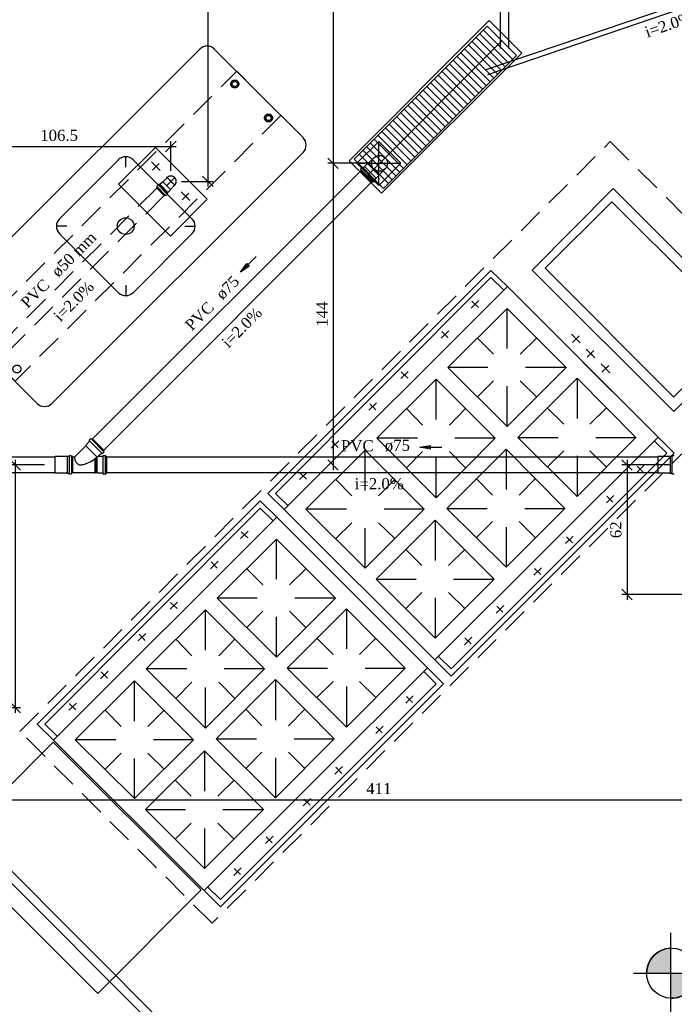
# Model space of a CAD drawing. Header units: millimetres. Extents: x 481 to 729890, y -1 to 83.
# Tile 50 of 60: x 580 to 593, y 25 to 44. Entities that reach past the tile are written whole.
import ezdxf

# ---------------------------------------------------------------- set-up
doc = ezdxf.new("R2010")
doc.units = ezdxf.units.MM
doc.header["$MEASUREMENT"] = 0
doc.linetypes.add('Dashed', pattern=[0.75, 0.5, -0.25])
for name, color, linetype, lineweight in [('Simbolos', 1, 'Continuous', 30), ('SIMBOLOS INT', 8, 'Continuous', 5), ('Simbolos_int', 1, 'Continuous', 30), ('TQ-Sentido tubo', 7, 'Continuous', 20), ('TQ-Seção tubo', 1, 'Continuous', 30), ('TQ-Textos tubo', 7, 'Continuous', 20)]:
    doc.layers.add(name, color=color, linetype=linetype, lineweight=lineweight)
doc.styles.add('TimesNewRoman', font='times.ttf')
doc.dimstyles.get("Standard").update_dxf_attribs({"dimtxt": 0.18, "dimasz": 0.18, "dimexe": 0.18, "dimexo": 0.0625, "dimgap": 0.09, "dimtad": 0, "dimtih": 1, "dimtoh": 1, "dimdec": 4, "dimzin": 0, "dimdsep": 46, "dimtxsty": 'Standard', "dimcen": 0.09, "dimadec": 0, "dimazin": 0, "dimtfac": 1, "dimtdec": 4, "dimtofl": 0, "dimtmove": 0, "dimatfit": 3, "dimfxl": 0, "dimtolj": 1, "dimtzin": 0, "dimarcsym": 0})
doc.dimstyles.new('UM_25.000000', dxfattribs={"dimtxt": 0.18, "dimasz": 0.2, "dimexe": 0.1, "dimexo": 0.2, "dimgap": 0, "dimtad": 1, "dimtih": 1, "dimtoh": 1, "dimdec": 1, "dimlfac": 25, "dimzin": 0, "dimdsep": 46, "dimtxsty": 'Standard', "dimblk": 'CLOSED', "dimblk1": 'CLOSED', "dimblk2": 'CLOSED', "dimcen": 0.09, "dimdle": 0.1, "dimadec": 1, "dimazin": 2, "dimtfac": 1, "dimtdec": 4, "dimtofl": 0, "dimtmove": 0, "dimatfit": 3, "dimldrblk": 'CLOSED', "dimfxl": 0, "dimtolj": 1, "dimarcsym": 0})

# ---------------------------------------------------------------- blocks, each defined once
blk = doc.blocks.new('_OBLIQUE')
at = {"color": 0, "linetype": 'ByBlock', "lineweight": -2}
blk.add_line((-0.5, -0.5), (0.5, 0.5), dxfattribs=at)
blk = doc.blocks.new('*D86')
at = {"color": 0, "lineweight": -2}
for p, q in [((586.461, 47.711), (586.461, 40.695)), ((588.094, 47.611), (586.361, 47.611)), ((587.146, 40.795), (586.361, 40.795))]:
    blk.add_line(p, q, dxfattribs=at)
at = {"layer": 'Defpoints', "color": 0}
for p in [(588.294, 47.611), (586.461, 40.795), (587.346, 40.795)]:
    blk.add_point(p, dxfattribs=at)
at = {"color": 0, "lineweight": -2, "xscale": 0.2, "yscale": 0.2, "zscale": 0.2}
for p, rotation in [((586.461, 47.611), 90), ((586.461, 40.795), 270)]:
    blk.add_blockref('_OBLIQUE', p, dxfattribs=dict(at, rotation=rotation))
at = {"color": 7, "insert": (586.25, 44.203), "char_height": 0.2118, "attachment_point": 5, "rotation": 90, "style": 'TimesNewRoman'}
blk.add_mtext('\\A1;170', dxfattribs=at)
blk = doc.blocks.new('*D96')
at = {"color": 0, "lineweight": -2}
for p, q in [((579.011, 41.115), (583.472, 41.115)), ((579.111, 40.163), (579.111, 41.215)), ((583.372, 40.651), (583.372, 41.215))]:
    blk.add_line(p, q, dxfattribs=at)
at = {"layer": 'Defpoints', "color": 0}
for p in [(583.372, 41.115), (583.372, 40.451), (579.111, 39.963)]:
    blk.add_point(p, dxfattribs=at)
at = {"color": 0, "lineweight": -2, "xscale": 0.2, "yscale": 0.2, "zscale": 0.2, "rotation": 180}
blk.add_blockref('_OBLIQUE', (579.111, 41.115), dxfattribs=at)
at = {"color": 0, "lineweight": -2, "xscale": 0.2, "yscale": 0.2, "zscale": 0.2}
blk.add_blockref('_OBLIQUE', (583.372, 41.115), dxfattribs=at)
at = {"color": 7, "insert": (581.242, 41.327), "char_height": 0.2118, "attachment_point": 5, "rotation": 0.0057, "style": 'TimesNewRoman'}
blk.add_mtext('\\A1;106.5', dxfattribs=at)
blk = doc.blocks.new('*D98')
at = {"color": 0, "lineweight": -2}
for p, q in [((584.075, 47.711), (584.075, 40.351)), ((585.205, 47.611), (583.975, 47.611)), ((583.572, 40.451), (584.175, 40.451))]:
    blk.add_line(p, q, dxfattribs=at)
at = {"layer": 'Defpoints', "color": 0}
for p in [(585.405, 47.611), (583.372, 40.451), (584.075, 40.451)]:
    blk.add_point(p, dxfattribs=at)
at = {"color": 0, "lineweight": -2, "xscale": 0.2, "yscale": 0.2, "zscale": 0.2}
for p, rotation in [((584.075, 47.611), 90), ((584.075, 40.451), 270)]:
    blk.add_blockref('_OBLIQUE', p, dxfattribs=dict(at, rotation=rotation))
at = {"color": 7, "insert": (583.863, 44.031), "char_height": 0.2118, "attachment_point": 5, "rotation": 90, "style": 'TimesNewRoman'}
blk.add_mtext('\\A1;179', dxfattribs=at)
blk = doc.blocks.new('*D99')
at = {"color": 0, "lineweight": -2}
for p, q in [((586.554, 40.795), (586.361, 40.795)), ((586.461, 40.895), (586.461, 34.945))]:
    blk.add_line(p, q, dxfattribs=at)
at = {"layer": 'Defpoints', "color": 0}
for p in [(586.754, 40.795), (586.38, 35.045), (586.461, 35.045)]:
    blk.add_point(p, dxfattribs=at)
at = {"color": 0, "lineweight": -2, "xscale": 0.2, "yscale": 0.2, "zscale": 0.2}
for p, rotation in [((586.461, 40.795), 90), ((586.461, 35.045), 270)]:
    blk.add_blockref('_OBLIQUE', p, dxfattribs=dict(at, rotation=rotation))
at = {"color": 7, "insert": (586.25, 37.92), "char_height": 0.2118, "attachment_point": 5, "rotation": 90, "style": 'TimesNewRoman'}
blk.add_mtext('\\A1;144', dxfattribs=at)
blk = doc.blocks.new('*D100')
at = {"color": 0, "lineweight": -2}
for p, q in [((580.407, 35.145), (580.407, 30.321)), ((580.963, 35.045), (580.307, 35.045)), ((579.299, 30.421), (580.507, 30.421))]:
    blk.add_line(p, q, dxfattribs=at)
at = {"layer": 'Defpoints', "color": 0}
for p in [(581.163, 35.045), (579.099, 30.421), (580.407, 30.421)]:
    blk.add_point(p, dxfattribs=at)
at = {"color": 0, "lineweight": -2, "xscale": 0.2, "yscale": 0.2, "zscale": 0.2}
for p, rotation in [((580.407, 35.045), 90), ((580.407, 30.421), 270)]:
    blk.add_blockref('_OBLIQUE', p, dxfattribs=dict(at, rotation=rotation))
at = {"color": 7, "insert": (580.196, 32.733), "char_height": 0.2118, "attachment_point": 5, "rotation": 90, "style": 'TimesNewRoman'}
blk.add_mtext('\\A1;116', dxfattribs=at)
blk = doc.blocks.new('*D101')
at = {"color": 0, "lineweight": -2}
for p, q in [((592.064, 35.145), (592.064, 32.475)), ((592.888, 35.045), (591.964, 35.045)), ((595.357, 32.575), (591.964, 32.575))]:
    blk.add_line(p, q, dxfattribs=at)
at = {"layer": 'Defpoints', "color": 0}
for p in [(593.088, 35.045), (592.064, 32.575), (595.557, 32.575)]:
    blk.add_point(p, dxfattribs=at)
at = {"color": 0, "lineweight": -2, "xscale": 0.2, "yscale": 0.2, "zscale": 0.2}
for p, rotation in [((592.064, 35.045), 90), ((592.064, 32.575), 270)]:
    blk.add_blockref('_OBLIQUE', p, dxfattribs=dict(at, rotation=rotation))
at = {"color": 7, "insert": (591.852, 33.81), "char_height": 0.2118, "attachment_point": 5, "rotation": 90, "style": 'TimesNewRoman'}
blk.add_mtext('\\A1;62', dxfattribs=at)
blk = doc.blocks.new('*D102')
at = {"color": 0, "lineweight": -2}
for p, q in [((595.557, 32.375), (595.557, 28.565)), ((579.011, 28.665), (595.657, 28.665))]:
    blk.add_line(p, q, dxfattribs=at)
at = {"layer": 'Defpoints', "color": 0}
for p in [(595.557, 32.575), (579.111, 28.565), (595.557, 28.665)]:
    blk.add_point(p, dxfattribs=at)
at = {"color": 0, "lineweight": -2, "xscale": 0.2, "yscale": 0.2, "zscale": 0.2, "rotation": 180}
blk.add_blockref('_OBLIQUE', (579.111, 28.665), dxfattribs=at)
at = {"color": 0, "lineweight": -2, "xscale": 0.2, "yscale": 0.2, "zscale": 0.2}
blk.add_blockref('_OBLIQUE', (595.557, 28.665), dxfattribs=at)
at = {"color": 7, "insert": (587.334, 28.877), "char_height": 0.2118, "attachment_point": 5, "style": 'TimesNewRoman'}
blk.add_mtext('\\A1;411', dxfattribs=at)

msp = doc.modelspace()

# ---------------------------------------------------------------- hatches: boundary and pattern name
at = {"linetype": 'Continuous'}
for points in [[(592.4924, 25.3574), (592.8914, 25.3574), (592.8914, 25.8254), (592.7684, 25.8104), (592.7684, 25.8104), (592.6544, 25.7594), (592.5674, 25.6814), (592.5674, 25.6814), (592.4924, 25.5854), (592.4444, 25.4744), (592.4324, 25.3574), (592.4444, 25.3574), (592.4924, 25.3574), (592.4924, 25.3574)], [(592.8914, 24.8804), (593.0114, 24.8894), (593.1014, 24.9164), (593.1014, 24.9164), (593.1974, 24.9764), (593.1974, 24.9764), (593.2754, 25.0454), (593.3354, 25.1414), (593.3714, 25.2464), (593.3714, 25.2464), (593.3894, 25.3574), (592.8914, 25.3574), (592.8914, 24.8834), (592.8914, 24.8804), (592.8914, 24.8804)]]:
    msp.add_hatch(color=7, dxfattribs=at).paths.add_polyline_path(points)

# ---------------------------------------------------------------- linework, layer by layer
at = {"color": 7}
for p, q in [((586.8634, 40.8764), (589.3954, 43.4084)), ((589.9564, 42.8474), (589.3954, 43.4084)), ((589.7374, 42.6404), (589.1794, 43.2014)), ((589.8124, 42.7034), (589.2514, 43.2674)), ((589.8814, 42.7814), (589.3204, 43.3364)), ((587.1424, 40.5914), (589.6744, 43.1324)), ((589.5934, 42.4964), (589.0354, 43.0574)), ((589.6684, 42.5624), (589.1074, 43.1234)), ((579.1354, 38.1884), (583.9204, 42.9734)), ((584.1964, 42.9734), (585.8914, 41.2844)), ((587.4244, 40.3154), (589.9564, 42.8474)), ((589.3834, 42.2744), (588.8224, 42.8354)), ((589.4494, 42.3524), (588.8914, 42.9074)), ((589.5244, 42.4184), (588.9634, 42.9794)), ((589.1644, 42.0674), (588.6064, 42.6224)), ((589.2394, 42.1304), (588.6784, 42.6944)), ((589.3084, 42.2084), (588.7504, 42.7634)), ((589.0204, 41.9234), (588.4624, 42.4784)), ((589.0954, 41.9894), (588.5344, 42.5504)), ((588.8074, 41.7014), (588.2464, 42.2594)), ((588.8764, 41.7794), (588.3184, 42.3344)), ((588.9484, 41.8454), (588.3904, 42.4064)), ((588.5914, 41.4944), (588.0334, 42.0494)), ((588.6634, 41.5574), (588.1054, 42.1154)), ((588.7354, 41.6354), (588.1774, 42.1904)), ((588.4474, 41.3504), (587.8894, 41.9054)), ((588.5194, 41.4164), (587.9614, 41.9744)), ((588.2314, 41.1284), (587.6734, 41.6864)), ((588.3034, 41.2064), (587.7454, 41.7614)), ((588.3754, 41.2724), (587.8174, 41.8304)), ((588.0904, 40.9844), (587.5324, 41.5424)), ((588.1624, 41.0534), (587.6014, 41.6174)), ((587.8744, 40.7684), (587.3134, 41.3324)), ((587.9464, 40.8434), (587.3884, 41.4014)), ((588.0184, 40.9094), (587.4574, 41.4764)), ((587.6584, 40.5554), (587.1004, 41.1134)), ((587.7304, 40.6244), (587.1694, 41.1884)), ((587.8024, 40.6994), (587.2444, 41.2574)), ((587.3344, 40.3694), (587.3344, 41.2124)), ((585.8914, 41.0024), (581.1034, 36.2144)), ((587.5174, 40.4084), (586.9594, 40.9694)), ((587.5894, 40.4804), (587.0284, 41.0444)), ((587.4244, 40.3154), (586.8634, 40.8764)), ((586.9114, 40.7954), (587.7544, 40.7954)), ((590.5024, 38.7944), (591.7714, 40.0604)), ((591.7714, 40.0604), (594.2254, 37.6124)), ((585.2194, 34.5024), (589.4704, 38.7534)), ((589.4704, 38.7534), (589.7824, 38.4474)), ((592.9534, 36.3404), (590.5024, 38.7944)), ((585.3634, 34.5024), (589.4704, 38.6184)), ((589.4704, 38.6184), (589.7104, 38.3814)), ((585.5314, 34.1964), (589.7824, 38.4474)), ((592.6534, 35.5764), (589.7824, 38.4474)), ((589.2394, 38.1774), (589.0954, 38.0364)), ((589.2334, 38.0484), (589.1074, 38.1654)), ((588.6514, 36.9024), (589.7764, 38.0274)), ((588.6514, 36.9024), (589.7764, 38.0274)), ((588.6514, 36.9024), (589.7764, 38.0274)), ((589.7764, 37.2654), (589.7764, 38.0274)), ((589.7764, 38.0274), (590.9044, 36.9024)), ((579.1354, 37.9094), (580.8214, 36.2144)), ((588.6664, 37.6044), (588.5224, 37.4604)), ((588.6514, 37.4754), (588.5344, 37.5924)), ((591.7814, 36.4464), (590.6554, 37.5774)), ((592.9564, 36.3464), (594.2254, 37.6124)), ((589.5214, 37.1574), (589.2154, 37.4634)), ((590.3374, 37.4634), (590.0254, 37.1574)), ((587.8954, 36.8274), (587.7514, 36.6924)), ((587.8834, 36.7014), (587.7574, 36.8184)), ((589.4134, 36.9024), (588.6514, 36.9024)), ((588.6514, 36.9024), (589.7764, 35.7774)), ((589.7764, 35.7774), (590.9044, 36.9024)), ((590.9044, 36.9024), (590.1304, 36.9024)), ((587.2984, 35.5554), (588.4234, 36.6804)), ((587.2984, 35.5554), (588.4234, 36.6804)), ((587.2984, 35.5554), (588.4234, 36.6804)), ((588.4234, 35.9124), (588.4234, 36.6804)), ((588.4234, 36.6804), (589.5484, 35.5554)), ((589.5214, 36.6504), (589.2154, 36.3414)), ((589.9834, 35.5674), (591.1114, 36.6984)), ((590.3374, 36.3414), (590.0254, 36.6504)), ((591.1114, 36.6984), (591.1114, 35.9334)), ((592.2334, 35.5674), (591.1114, 36.6984)), ((589.7764, 35.7774), (589.7764, 36.5484)), ((587.2894, 36.2304), (587.1454, 36.0894)), ((587.2774, 36.0954), (587.1604, 36.2124)), ((588.1684, 35.8044), (587.8624, 36.1194)), ((588.9844, 36.1194), (588.6784, 35.8044)), ((590.5444, 36.1374), (590.8564, 35.8254)), ((591.6724, 36.1374), (591.3574, 35.8254)), ((586.5724, 35.5074), (586.4284, 35.3634)), ((586.5574, 35.3784), (586.4374, 35.4984)), ((588.0694, 35.5554), (587.2984, 35.5554)), ((587.2984, 35.5554), (588.4234, 34.4214)), ((588.4024, 31.3284), (592.6534, 35.5764)), ((588.4234, 34.4214), (589.5484, 35.5554)), ((589.5484, 35.5554), (588.7834, 35.5554)), ((589.9834, 35.5674), (590.7484, 35.5674)), ((591.1114, 34.4454), (589.9834, 35.5674)), ((591.1114, 34.4454), (592.2334, 35.5674)), ((591.1114, 34.4454), (592.2334, 35.5674)), ((591.1114, 34.4454), (592.2334, 35.5674)), ((591.4654, 35.5674), (592.2334, 35.5674)), ((592.8184, 35.2674), (592.5784, 35.5074)), ((592.9594, 35.2674), (592.6534, 35.5764)), ((587.0734, 35.3274), (585.9424, 34.2024)), ((587.0734, 35.3274), (585.9424, 34.2024)), ((587.0734, 35.3274), (585.9424, 34.2024)), ((587.0734, 34.5594), (587.0734, 35.3274)), ((587.0734, 35.3274), (588.1984, 34.2024)), ((588.1684, 35.3004), (587.8624, 34.9884)), ((588.6304, 34.2174), (589.7584, 35.3484)), ((588.9844, 34.9884), (588.6784, 35.3004)), ((589.7584, 35.3484), (589.7584, 34.5774)), ((590.8804, 34.2174), (589.7584, 35.3484)), ((590.8564, 35.3154), (590.5444, 35.0064)), ((591.3574, 35.3154), (591.6724, 35.0064)), ((588.4234, 34.4214), (588.4234, 35.1954)), ((588.7114, 31.1574), (592.8184, 35.2674)), ((588.7114, 31.0164), (592.9594, 35.2674)), ((591.1114, 35.2164), (591.1114, 34.4454)), ((592.3834, 35.0364), (592.2424, 34.8984)), ((592.2574, 35.0244), (592.3714, 34.9104)), ((585.9664, 34.9014), (585.8224, 34.7664)), ((585.9544, 34.7754), (585.8314, 34.8954)), ((586.8214, 34.4544), (586.5124, 34.7664)), ((587.3254, 34.4544), (587.6374, 34.7664)), ((589.1914, 34.7874), (589.5004, 34.4694)), ((590.3194, 34.7874), (590.0104, 34.4694)), ((580.8244, 30.1074), (585.0754, 34.3584)), ((585.0754, 34.3584), (585.3874, 34.0524)), ((585.2194, 34.5024), (585.5314, 34.1964)), ((585.3634, 34.5024), (585.6034, 34.2654)), ((591.8104, 34.4634), (591.6694, 34.3224)), ((591.6754, 34.4514), (591.7924, 34.3374)), ((580.9684, 30.1074), (585.0754, 34.2234)), ((585.0754, 34.2234), (585.3154, 33.9864)), ((588.4024, 31.3284), (585.5314, 34.1964)), ((586.7164, 34.2024), (585.9424, 34.2024)), ((585.9424, 34.2024), (587.0734, 33.0804)), ((588.1984, 34.2024), (587.0734, 33.0804)), ((588.1984, 34.2024), (587.4334, 34.2024)), ((588.6304, 34.2174), (589.3984, 34.2174)), ((589.7584, 33.0954), (588.6304, 34.2174)), ((589.7584, 33.0954), (590.8804, 34.2174)), ((589.7584, 33.0954), (590.8804, 34.2174)), ((589.7584, 33.0954), (590.8804, 34.2174)), ((590.1154, 34.2174), (590.8804, 34.2174)), ((581.1364, 29.8014), (585.3874, 34.0524)), ((588.2584, 31.1814), (585.3874, 34.0524)), ((588.4084, 33.9924), (587.2804, 32.8704)), ((588.4084, 33.9924), (588.4084, 33.2244)), ((589.5334, 32.8704), (588.4084, 33.9924)), ((586.5124, 33.6414), (586.8214, 33.9444)), ((587.0734, 33.0804), (587.0734, 33.8424)), ((587.6374, 33.6414), (587.3254, 33.9444)), ((589.5004, 33.9684), (589.1914, 33.6564)), ((589.7584, 33.8604), (589.7584, 33.0954)), ((590.0104, 33.9684), (590.3194, 33.6564)), ((584.2564, 32.5074), (585.3814, 33.6324)), ((584.2564, 32.5074), (585.3814, 33.6324)), ((584.2564, 32.5074), (585.3814, 33.6324)), ((584.8444, 33.7824), (584.7004, 33.6414)), ((584.8384, 33.6534), (584.7124, 33.7704)), ((585.3814, 32.8704), (585.3814, 33.6324)), ((585.3814, 33.6324), (586.5094, 32.5074)), ((591.0364, 33.6894), (590.8924, 33.5484)), ((590.9074, 33.6774), (591.0244, 33.5604)), ((587.8474, 33.4314), (588.1504, 33.1284)), ((588.6604, 33.1284), (588.9694, 33.4314)), ((584.2714, 33.2094), (584.1274, 33.0654)), ((584.2564, 33.0804), (584.1394, 33.1974)), ((585.1264, 32.7624), (584.8204, 33.0684)), ((585.9424, 33.0684), (585.6304, 32.7624)), ((590.4304, 33.0834), (590.2864, 32.9424)), ((590.3014, 33.0714), (590.4184, 32.9544)), ((587.2804, 32.8704), (588.0454, 32.8704)), ((588.4084, 31.7454), (587.2804, 32.8704)), ((589.5334, 32.8704), (588.4084, 31.7454)), ((589.5334, 32.8704), (588.4084, 31.7454)), ((589.5334, 32.8704), (588.4084, 31.7454)), ((588.7594, 32.8704), (589.5334, 32.8704)), ((585.0184, 32.5074), (584.2564, 32.5074)), ((584.2564, 32.5074), (585.3814, 31.3824)), ((585.3814, 31.3824), (586.5094, 32.5074)), ((586.5094, 32.5074), (585.7354, 32.5074)), ((587.8474, 32.3064), (588.1504, 32.6154)), ((588.4084, 32.5104), (588.4084, 31.7454)), ((588.6604, 32.6154), (588.9694, 32.3064)), ((582.9034, 31.1604), (584.0284, 32.2854)), ((582.9034, 31.1604), (584.0284, 32.2854)), ((582.9034, 31.1604), (584.0284, 32.2854)), ((583.5004, 32.4324), (583.3564, 32.2974)), ((583.4884, 32.3064), (583.3624, 32.4234)), ((584.0284, 31.5174), (584.0284, 32.2854)), ((584.0284, 32.2854), (585.1534, 31.1604)), ((585.5884, 31.1724), (586.7164, 32.3034)), ((586.7164, 32.3034), (586.7164, 31.5384)), ((587.8384, 31.1724), (586.7164, 32.3034)), ((589.7134, 32.3664), (589.5694, 32.2224)), ((589.5814, 32.3544), (589.6984, 32.2374)), ((585.1264, 32.2554), (584.8204, 31.9464)), ((585.3814, 31.3824), (585.3814, 32.1534)), ((585.9424, 31.9464), (585.6304, 32.2554)), ((582.8944, 31.8354), (582.7504, 31.6944)), ((582.8824, 31.7004), (582.7654, 31.8174)), ((583.7734, 31.4094), (583.4674, 31.7244)), ((584.5894, 31.7244), (584.2834, 31.4094)), ((586.1494, 31.7424), (586.4614, 31.4304)), ((587.2774, 31.7424), (586.9624, 31.4304)), ((589.1074, 31.7604), (588.9634, 31.6164)), ((588.9754, 31.7484), (589.0954, 31.6344)), ((588.7114, 31.1574), (588.4714, 31.3944)), ((583.6744, 31.1604), (582.9034, 31.1604)), ((582.9034, 31.1604), (584.0284, 30.0264)), ((584.0074, 26.9334), (588.2584, 31.1814)), ((584.0284, 30.0264), (585.1534, 31.1604)), ((585.1534, 31.1604), (584.3884, 31.1604)), ((585.5884, 31.1724), (586.3534, 31.1724)), ((586.7164, 30.0504), (585.5884, 31.1724)), ((586.7164, 30.0504), (587.8384, 31.1724)), ((586.7164, 30.0504), (587.8384, 31.1724)), ((586.7164, 30.0504), (587.8384, 31.1724)), ((587.0704, 31.1724), (587.8384, 31.1724)), ((588.5644, 30.8724), (588.2584, 31.1814)), ((588.7114, 31.0164), (588.4024, 31.3284)), ((582.1774, 31.1124), (582.0334, 30.9684)), ((582.1624, 30.9834), (582.0424, 31.1034)), ((588.4234, 30.8724), (588.1834, 31.1124)), ((582.6784, 30.9324), (581.5474, 29.8074)), ((582.6784, 30.9324), (581.5474, 29.8074)), ((582.6784, 30.9324), (581.5474, 29.8074)), ((582.6784, 30.1644), (582.6784, 30.9324)), ((582.6784, 30.9324), (583.8034, 29.8074)), ((583.7734, 30.9054), (583.4674, 30.5934)), ((584.0284, 30.0264), (584.0284, 30.8004)), ((584.2354, 29.8224), (585.3634, 30.9534)), ((584.5894, 30.5934), (584.2834, 30.9054)), ((584.3164, 26.7624), (588.4234, 30.8724)), ((584.3164, 26.6214), (588.5644, 30.8724)), ((585.3634, 30.9534), (585.3634, 30.1824)), ((586.4854, 29.8224), (585.3634, 30.9534)), ((586.4614, 30.9204), (586.1494, 30.6114)), ((586.7164, 30.8214), (586.7164, 30.0504)), ((586.9624, 30.9204), (587.2774, 30.6114)), ((587.9884, 30.6414), (587.8474, 30.5034)), ((587.8624, 30.6294), (587.9764, 30.5154)), ((581.5714, 30.5064), (581.4274, 30.3714)), ((581.5594, 30.3804), (581.4364, 30.5004)), ((582.4264, 30.0594), (582.1174, 30.3714)), ((582.9304, 30.0594), (583.2424, 30.3714)), ((584.7964, 30.3924), (585.1054, 30.0744)), ((585.9244, 30.3924), (585.6154, 30.0744)), ((580.8244, 30.1074), (581.1364, 29.8014)), ((580.9684, 30.1074), (581.2084, 29.8704)), ((587.4154, 30.0684), (587.2744, 29.9274)), ((587.2804, 30.0564), (587.3974, 29.9424)), ((584.0074, 26.9334), (581.1364, 29.8014)), ((582.3214, 29.8074), (581.5474, 29.8074)), ((581.5474, 29.8074), (582.6784, 28.6854)), ((583.8034, 29.8074), (582.6784, 28.6854)), ((583.8034, 29.8074), (583.0384, 29.8074)), ((584.2354, 29.8224), (585.0034, 29.8224)), ((585.3634, 28.7004), (584.2354, 29.8224)), ((585.3634, 28.7004), (586.4854, 29.8224)), ((585.3634, 28.7004), (586.4854, 29.8224)), ((585.3634, 28.7004), (586.4854, 29.8224)), ((585.7204, 29.8224), (586.4854, 29.8224)), ((582.1174, 29.2464), (582.4264, 29.5494)), ((584.0134, 29.5974), (582.8854, 28.4754)), ((583.2424, 29.2464), (582.9304, 29.5494)), ((584.0134, 29.5974), (584.0134, 28.8294)), ((585.1384, 28.4754), (584.0134, 29.5974)), ((585.1054, 29.5734), (584.7964, 29.2614)), ((585.6154, 29.5734), (585.9244, 29.2614)), ((582.6784, 28.6854), (582.6784, 29.4474)), ((585.3634, 29.4654), (585.3634, 28.7004)), ((586.6414, 29.2944), (586.4974, 29.1534)), ((586.5124, 29.2824), (586.6294, 29.1654)), ((583.4524, 29.0364), (583.7554, 28.7334)), ((584.2654, 28.7334), (584.5744, 29.0364)), ((586.0354, 28.6884), (585.8914, 28.5474)), ((585.9064, 28.6764), (586.0234, 28.5594)), ((582.8854, 28.4754), (583.6504, 28.4754)), ((584.0134, 27.3504), (582.8854, 28.4754)), ((585.1384, 28.4754), (584.0134, 27.3504)), ((585.1384, 28.4754), (584.0134, 27.3504)), ((585.1384, 28.4754), (584.0134, 27.3504)), ((584.3644, 28.4754), (585.1384, 28.4754)), ((583.4524, 27.9114), (583.7554, 28.2204)), ((584.2654, 28.2204), (584.5744, 27.9114)), ((584.0134, 28.1154), (584.0134, 27.3504)), ((585.3184, 27.9714), (585.1744, 27.8274)), ((585.1864, 27.9594), (585.3034, 27.8424)), ((584.7124, 27.3654), (584.5684, 27.2214)), ((584.5804, 27.3534), (584.7004, 27.2394)), ((584.3164, 26.6214), (584.0074, 26.9334)), ((584.3164, 26.7624), (584.0764, 26.9994)), ((592.8884, 26.1254), (592.8914, 24.5174)), ((592.8914, 25.8254), (592.8914, 24.8804)), ((592.1894, 25.3574), (595.2794, 25.3574)), ((592.4324, 25.3574), (593.3894, 25.3574))]:
    msp.add_line(p, q, dxfattribs=at)
at = {"color": 7, "linetype": 'Dashed'}
for p, q in [((580.4944, 29.9654), (591.7444, 41.2094)), ((591.7444, 41.2094), (595.4074, 37.5524)), ((595.4074, 37.5524), (584.1574, 26.3084)), ((584.1574, 26.3084), (580.4944, 29.9654))]:
    msp.add_line(p, q, dxfattribs=at)
at = {"color": 8}
for p, q in [((582.5104, 40.7204), (582.5104, 40.9184)), ((582.3724, 40.8614), (581.2444, 39.7304)), ((583.7794, 39.7304), (582.6544, 40.8614)), ((581.3884, 39.5984), (581.1874, 39.5984)), ((582.3724, 38.3294), (581.2444, 39.4544)), ((583.7794, 39.4544), (582.6544, 38.3294)), ((583.6354, 39.5984), (583.8394, 39.5984)), ((582.5104, 38.4734), (582.5104, 38.2694))]:
    msp.add_line(p, q, dxfattribs=at)
at = {"color": 7}
for points in [[(587.3824, 40.2284), (586.7674, 40.8434), (589.4344, 43.5164), (590.0554, 42.8954), (587.3824, 40.2284)], [(586.9114, 40.7954), (587.3344, 40.3694), (587.7544, 40.7954), (587.3344, 41.2124), (586.9114, 40.7954)], [(594.5044, 37.6124), (592.9534, 36.0644), (590.2534, 38.7614), (590.2534, 38.7614), (591.8014, 40.3124), (594.5044, 37.6124)], [(581.9794, 24.9734), (583.9504, 26.9444), (581.1304, 29.7584), (579.1624, 27.7874), (581.9794, 24.9734)]]:
    msp.add_lwpolyline(points, dxfattribs=at)
at = {"color": 7, "linetype": 'Dashed'}
msp.add_lwpolyline([(580.4014, 36.6404), (579.5554, 37.4834), (584.6254, 42.5504), (585.4654, 41.7074), (580.4014, 36.6404)], dxfattribs=at)
at = {"color": 7}
msp.add_lwpolyline([(584.0614, 40.1144), (583.0774, 41.0984), (582.3724, 40.3964), (583.3624, 39.4094), (584.0614, 40.1144)], close=True, dxfattribs=at)
at = {"color": 7, "linetype": 'Dashed'}
for centre, radius in [((584.5894, 42.3074), 0.0756), ((584.5894, 42.3074), 0.0498), ((585.2314, 41.6594), 0.0756), ((585.2314, 41.6594), 0.0498), ((580.4374, 36.8744), 0.0756)]:
    msp.add_circle(centre, radius, dxfattribs=at)
at = {"color": 8}
msp.add_circle((582.5104, 39.5984), 0.1592, dxfattribs=at)
at = {"color": 7}
msp.add_circle((592.9124, 25.3574), 0.4776, dxfattribs=at)
for centre, radius, start, end in [((584.0614, 42.8324), 0.199, 45, 135), ((585.7504, 41.1404), 0.199, 315, 45), ((580.9624, 36.3584), 0.199, 225, 315), ((592.9124, 25.3574), 0.4776, 92.4939, 180), ((592.9124, 25.3574), 0.4776, 267.506, 0)]:
    msp.add_arc(centre, radius, start, end, dxfattribs=at)
at = {"color": 8}
for centre, start, end in [((582.5104, 40.7204), 45, 135), ((581.3884, 39.5984), 135, 225), ((583.6354, 39.5984), 315, 45), ((582.5104, 38.4734), 225, 315)]:
    msp.add_arc(centre, 0.199, start, end, dxfattribs=at)
at = {"layer": 'Simbolos', "color": 1}
for p, q in [((587.036, 40.7105), (587.06, 40.7346)), ((587.06, 40.7346), (587.0614, 40.7346)), ((587.0614, 40.7346), (587.1116, 40.7848)), ((587.1116, 40.7848), (587.1215, 40.7848)), ((587.1215, 40.7848), (587.2389, 40.9022)), ((586.9843, 40.6589), (586.9971, 40.6717)), ((587.2092, 40.4341), (586.9843, 40.6589)), ((586.9978, 40.6766), (586.9914, 40.6872)), ((586.9921, 40.6922), (587.0169, 40.7169)), ((587.0303, 40.7105), (587.0218, 40.7176)), ((587.2849, 40.5111), (587.3351, 40.5613)), ((587.3351, 40.5712), (587.4525, 40.6886)), ((587.3351, 40.5613), (587.3351, 40.5712)), ((587.2092, 40.4341), (587.2219, 40.4468)), ((587.2269, 40.4475), (587.2375, 40.4411)), ((587.2424, 40.4418), (587.2672, 40.4666)), ((587.2608, 40.4857), (587.2849, 40.5097)), ((587.2608, 40.48), (587.2679, 40.4715)), ((587.2849, 40.5097), (587.2849, 40.5111))]:
    msp.add_line(p, q, dxfattribs=at)
at = {"layer": 'Simbolos', "linetype": 'Dashed'}
for p, q in [((583.1034, 40.3578), (583.1098, 40.3472)), ((583.1041, 40.3627), (583.1289, 40.3875)), ((583.1338, 40.3882), (583.1423, 40.3811)), ((583.148, 40.3811), (583.1614, 40.3946)), ((583.1614, 40.3946), (583.1621, 40.3953)), ((583.1621, 40.3953), (583.2095, 40.4427)), ((583.2095, 40.4427), (583.2201, 40.4419)), ((583.2201, 40.4419), (583.2915, 40.5134)), ((583.3629, 40.2991), (583.4344, 40.3705)), ((583.0971, 40.3302), (583.1091, 40.3422)), ((583.0971, 40.3302), (583.2512, 40.1761)), ((583.2512, 40.1761), (583.2632, 40.1881)), ((583.2788, 40.1824), (583.2682, 40.1888)), ((583.2837, 40.1831), (583.3085, 40.2079)), ((583.3021, 40.227), (583.3156, 40.2404)), ((583.3092, 40.2128), (583.3021, 40.2213)), ((583.3156, 40.2404), (583.3163, 40.2411)), ((583.3163, 40.2411), (583.3637, 40.2885)), ((583.3637, 40.2885), (583.3629, 40.2991))]:
    msp.add_line(p, q, dxfattribs=at)
at = {"layer": 'Simbolos'}
for p, q in [((581.8233, 35.498), (581.7483, 35.423)), ((581.8413, 35.541), (581.8163, 35.517)), ((581.8233, 35.503), (581.8163, 35.511)), ((581.8563, 35.536), (581.8463, 35.542)), ((581.8743, 35.549), (581.8613, 35.536)), ((582.0993, 35.324), (581.8743, 35.549)), ((581.7483, 35.412), (581.5323, 35.196)), ((581.7483, 35.423), (581.7483, 35.412)), ((582.0913, 35.291), (582.0673, 35.266)), ((582.0993, 35.324), (582.0863, 35.311)), ((582.0863, 35.306), (582.0923, 35.296)), ((581.1653, 35.204), (581.1633, 35.202)), ((581.1633, 35.202), (581.1633, 34.888)), ((581.3913, 35.204), (581.1653, 35.204)), ((581.3923, 35.205), (581.3913, 35.204)), ((581.4263, 35.205), (581.3923, 35.205)), ((581.4303, 35.209), (581.4313, 35.219)), ((581.4703, 35.222), (581.4353, 35.222)), ((581.4773, 35.207), (581.4743, 35.219)), ((581.4993, 35.204), (581.4813, 35.204)), ((581.4993, 35.204), (581.4993, 34.886)), ((581.5323, 35.196), (581.4993, 35.196)), ((581.9373, 35.179), (581.9253, 35.171)), ((581.9253, 35.171), (581.9253, 35.16)), ((581.9373, 35.179), (581.9373, 35.169)), ((582.0483, 35.273), (581.9863, 35.211)), ((582.0763, 35.204), (581.9893, 35.204)), ((582.0533, 35.273), (582.0613, 35.266)), ((582.0803, 35.208), (582.0813, 35.219)), ((582.1203, 35.222), (582.0853, 35.222)), ((582.1273, 35.207), (582.1243, 35.219)), ((582.1493, 35.204), (582.1313, 35.204)), ((582.1493, 34.886), (582.1493, 35.204)), ((592.6548, 35.204), (592.6528, 35.202)), ((592.6528, 35.202), (592.6528, 34.888)), ((592.8808, 35.204), (592.6548, 35.204)), ((592.8818, 35.205), (592.8808, 35.204)), ((592.9158, 35.205), (592.8818, 35.205)), ((592.9198, 35.209), (592.9208, 35.219)), ((592.9598, 35.222), (592.9248, 35.222)), ((581.1653, 34.886), (581.1633, 34.888)), ((581.3913, 34.886), (581.1653, 34.886)), ((581.3923, 34.885), (581.3913, 34.886)), ((581.4263, 34.885), (581.3923, 34.885)), ((581.4303, 34.881), (581.4313, 34.871)), ((581.4703, 34.868), (581.4353, 34.868)), ((581.4773, 34.883), (581.4743, 34.871)), ((581.4993, 34.886), (581.4813, 34.886)), ((581.9253, 34.894), (581.4993, 34.894)), ((581.9253, 34.894), (581.9253, 34.888)), ((581.9373, 34.888), (581.9253, 34.888)), ((581.9633, 34.894), (581.9373, 34.894)), ((581.9373, 34.894), (581.9373, 34.888)), ((581.9713, 34.886), (581.9633, 34.894)), ((582.0763, 34.886), (581.9713, 34.886)), ((582.0803, 34.882), (582.0813, 34.871)), ((582.1203, 34.868), (582.0853, 34.868)), ((582.1273, 34.883), (582.1243, 34.871)), ((582.1493, 34.886), (582.1313, 34.886)), ((592.6548, 34.886), (592.6528, 34.888)), ((592.8808, 34.886), (592.6548, 34.886)), ((592.8818, 34.885), (592.8808, 34.886)), ((592.9158, 34.885), (592.8818, 34.885)), ((592.9198, 34.881), (592.9208, 34.871)), ((592.9598, 34.868), (592.9248, 34.868))]:
    msp.add_line(p, q, dxfattribs=at)
at = {"layer": 'Simbolos', "color": 1}
msp.add_circle((587.3457, 40.7954), 0.151, dxfattribs=at)
at = {"layer": 'Simbolos', "linetype": 'Dashed'}
for centre, radius, start, end in [((583.3721, 40.4511), 0.1022, 307.826, 142.174), ((583.107, 40.3599), 0.004, 135, 210), ((583.1317, 40.3847), 0.004, 50, 135), ((583.1452, 40.384), 0.004, 230, 315), ((583.1063, 40.3451), 0.004, 315, 30), ((583.2661, 40.1853), 0.004, 60, 135), ((583.2809, 40.186), 0.004, 240, 315), ((583.305, 40.2242), 0.004, 135, 220), ((583.3057, 40.2107), 0.004, 315, 40)]:
    msp.add_arc(centre, radius, start, end, dxfattribs=at)
at = {"layer": 'Simbolos', "color": 1}
for centre, start, end in [((586.995, 40.6893), 135, 210), ((586.9942, 40.6745), 315, 30.0002), ((587.0197, 40.7141), 50.0002, 135), ((587.0331, 40.7134), 230, 315), ((587.2248, 40.444), 60.0002, 135), ((587.2396, 40.4447), 240, 315), ((587.2637, 40.4829), 135, 220), ((587.2644, 40.4694), 315, 40.0002)]:
    msp.add_arc(centre, 0.004, start, end, dxfattribs=at)
at = {"layer": 'Simbolos'}
for centre, radius, start, end in [((581.8193, 35.514), 0.004, 135, 220), ((581.8203, 35.5), 0.004, 315, 39.9997), ((581.8443, 35.539), 0.004, 60, 135), ((581.8583, 35.539), 0.004, 240, 315), ((582.0893, 35.308), 0.004, 135, 210), ((582.0893, 35.294), 0.004, 315, 29.9997), ((581.4263, 35.209), 0.004, 270, 355), ((581.4353, 35.218), 0.004, 90, 175), ((581.4703, 35.218), 0.004, 15, 90), ((581.4813, 35.208), 0.004, 195, 270), ((581.7583, 35.211), 0.2254, 183.659, 185.148), ((581.7583, 35.211), 0.2254, 185.148, 201.076), ((581.7023, 35.19), 0.165, 201.076, 219.714), ((581.3593, 36.013), 1.0235, 295.664, 303.484), ((581.3593, 36.013), 1.0235, 303.484, 303.542), ((581.3593, 36.013), 1.0235, 304.406, 307.818), ((581.9893, 35.208), 0.004, 135, 270), ((582.0503, 35.27), 0.004, 50.0001, 135), ((582.0643, 35.269), 0.004, 230, 315), ((582.0763, 35.208), 0.004, 270, 355), ((582.0853, 35.218), 0.004, 90, 175), ((582.1203, 35.218), 0.004, 15.0003, 90), ((582.1313, 35.208), 0.004, 195, 270), ((592.9158, 35.209), 0.004, 270, 355), ((592.9248, 35.218), 0.004, 90, 175), ((592.9598, 35.218), 0.004, 15, 90), ((581.6683, 35.161), 0.1204, 219.714, 244.134), ((581.6483, 35.121), 0.0753, 244.134, 265.865), ((581.6353, 35.313), 0.2673, 271.599, 285.14), ((581.5573, 35.601), 0.5659, 285.14, 295.664), ((581.4263, 34.881), 0.004, 5.00001, 90), ((581.4353, 34.872), 0.004, 185, 270), ((581.4703, 34.872), 0.004, 270, 345), ((581.4813, 34.882), 0.004, 90, 165), ((582.0763, 34.882), 0.004, 5.00014, 90), ((582.0853, 34.872), 0.004, 185, 270), ((582.1203, 34.872), 0.004, 270, 345), ((582.1313, 34.882), 0.004, 90, 165), ((592.9158, 34.881), 0.004, 5.00001, 90), ((592.9248, 34.872), 0.004, 185, 270), ((592.9598, 34.872), 0.004, 270, 345)]:
    msp.add_arc(centre, radius, start, end, dxfattribs=at)
at = {"layer": 'SIMBOLOS INT', "linetype": 'Continuous'}
for p, q in [((583.1684, 40.6554), (583.0034, 40.8204)), ((583.1494, 40.7924), (583.0204, 40.6634)), ((583.0904, 40.7334), (583.1494, 40.7924)), ((583.0904, 40.7334), (583.1684, 40.6554)), ((583.7354, 40.0884), (583.5694, 40.2544)), ((583.7134, 40.2284), (583.5844, 40.0994)), ((583.6544, 40.1694), (583.7134, 40.2284)), ((583.6544, 40.1694), (583.7354, 40.0884)), ((591.1704, 37.3714), (591.0044, 37.5364)), ((591.1514, 37.5084), (591.0214, 37.3794)), ((591.0914, 37.4494), (591.1514, 37.5084)), ((591.0914, 37.4494), (591.1704, 37.3714)), ((591.4524, 37.0884), (591.2864, 37.2544)), ((591.4334, 37.2264), (591.3034, 37.0974)), ((591.3734, 37.1674), (591.4334, 37.2264)), ((591.3734, 37.1674), (591.4524, 37.0884)), ((591.7364, 36.8044), (591.5714, 36.9704)), ((591.7154, 36.9444), (591.5854, 36.8154)), ((591.6554, 36.8854), (591.7154, 36.9444)), ((591.6554, 36.8854), (591.7364, 36.8044))]:
    msp.add_line(p, q, dxfattribs=at)
at = {"layer": 'SIMBOLOS INT', "color": 1}
for p, q in [((587.06, 40.7346), (587.2849, 40.5097)), ((587.1215, 40.7848), (587.3351, 40.5712)), ((587.2241, 40.4489), (586.9992, 40.6738)), ((587.258, 40.4829), (587.0331, 40.7077))]:
    msp.add_line(p, q, dxfattribs=at)
at = {"layer": 'SIMBOLOS INT', "linetype": 'Dashed'}
for p, q in [((583.4504, 40.3724), (583.2854, 40.5384)), ((583.4314, 40.5104), (583.3024, 40.3814)), ((583.3724, 40.4514), (583.4314, 40.5104)), ((583.3724, 40.4514), (583.4504, 40.3724))]:
    msp.add_line(p, q, dxfattribs=at)
at = {"layer": 'Simbolos_int', "linetype": 'Dashed'}
for p, q in [((583.1459, 40.379), (583.3, 40.2249)), ((583.3156, 40.2404), (583.1614, 40.3946)), ((583.3629, 40.2991), (583.2201, 40.4419)), ((583.3721, 40.4511), (583.3467, 40.4766)), ((583.3721, 40.4511), (583.3516, 40.4306)), ((583.3721, 40.4511), (583.3934, 40.4724)), ((583.3721, 40.4511), (583.3898, 40.4335)), ((583.1112, 40.3444), (583.2654, 40.1902))]:
    msp.add_line(p, q, dxfattribs=at)
at = {"layer": 'Simbolos_int'}
for p, q in [((582.0503, 35.275), (581.8253, 35.5)), ((582.0843, 35.309), (581.8593, 35.534)), ((581.7483, 35.412), (581.9693, 35.191)), ((581.3923, 35.205), (581.3923, 34.885)), ((581.4303, 35.204), (581.4303, 34.886)), ((581.4783, 35.204), (581.4783, 34.886)), ((581.4993, 35.196), (581.4993, 34.894)), ((581.9253, 35.16), (581.9253, 34.894)), ((581.9373, 35.169), (581.9373, 34.894)), ((581.9633, 35.187), (581.9633, 34.894)), ((582.0803, 34.886), (582.0803, 35.204)), ((582.1283, 34.886), (582.1283, 35.204)), ((592.8818, 35.205), (592.8818, 34.885)), ((592.9198, 35.204), (592.9198, 34.886))]:
    msp.add_line(p, q, dxfattribs=at)
at = {"layer": 'TQ-Seção tubo'}
for p, q in [((589.6474, 46.2158), (589.6475, 42.9836)), ((589.8074, 46.2158), (589.8075, 42.9836)), ((596.2781, 44.9292), (589.3715, 42.5786)), ((596.3103, 44.8345), (589.4037, 42.4839)), ((586.9907, 40.6526), (581.8807, 35.5426)), ((587.2028, 40.4404), (582.0928, 35.3304)), ((581.1633, 35.195), (574.8113, 35.195)), ((592.6528, 35.195), (582.1493, 35.195)), ((581.1633, 34.895), (574.8113, 34.895)), ((592.6528, 34.895), (582.1493, 34.895))]:
    msp.add_line(p, q, dxfattribs=at)
at = {"layer": 'TQ-Seção tubo', "linetype": 'Dashed'}
for p, q in [((583.1034, 40.3239), (579.3078, 36.5282)), ((583.2449, 40.1824), (579.4492, 36.3868))]:
    msp.add_line(p, q, dxfattribs=at)
at = {"layer": 'TQ-Seção tubo', "color": 5}
for p, q in [((586.037, 21.3677), (575.4165, 31.9881)), ((586.2632, 21.3677), (575.6428, 31.9881))]:
    msp.add_line(p, q, dxfattribs=at)

# ---------------------------------------------------------------- texts
at = {"layer": 'TQ-Textos tubo', "char_height": 0.2118, "line_spacing_factor": 0.798, "style": 'TimesNewRoman'}
for s, insert, width, attachment_point, rotation in [('i=2.0%', (592.8918, 43.3355), 1.613688, 8, 18.79302), ('ø50 mm', (581.2329, 38.6038), 1.825803, 7, 45.00011), ('ø75', (584.3639, 38.1758), 0.829666, 7, 45.00011), ('PVC', (581.0829, 38.4538), 1.071317, 9, 45.00011), ('i=2.0%', (581.5989, 38.0878), 1.613688, 8, 45.00011), ('PVC', (584.2149, 38.0258), 1.071317, 9, 45.00011), ('i=2.0%', (584.8009, 37.5898), 1.613688, 8, 45.00011)]:
    msp.add_mtext(s, dxfattribs=dict(at, insert=insert, width=width, attachment_point=attachment_point, rotation=rotation))
for s, insert, width, attachment_point in [('PVC', (587.2354, 35.3013), 1.071317, 9), ('ø75', (587.4474, 35.3013), 0.829666, 7), ('i=2.0%', (587.3414, 34.5773), 1.613688, 8)]:
    msp.add_mtext(s, dxfattribs=dict(at, insert=insert, width=width, attachment_point=attachment_point))

# ---------------------------------------------------------------- dimensions: what is measured, and where the dimension line sits
dim = msp.add_linear_dim(base=(584.0753, 40.4514), p1=(585.4054, 47.6114), p2=(583.3724, 40.4514), angle=90, dimstyle='UM_25.000000', override={"dimtxt": 0.2118, "dimasz": 0.2, "dimexe": 0.1, "dimexo": 0.2, "dimtad": 1, "dimtih": 0, "dimtoh": 0, "dimdec": 1, "dimlfac": 25, "dimzin": 8, "dimtxsty": 'TimesNewRoman', "dimblk": 'OBLIQUE', "dimblk1": 'OBLIQUE', "dimblk2": 'OBLIQUE', "dimsah": 1, "dimdle": 0.1, "dimse1": 0, "dimse2": 0, "dimclrt": 7, "dimadec": 1, "dimazin": 3, "dimtmove": 2, "dimldrblk": 'OBLIQUE'})
dim.commit()
dim.dimension.update_dxf_attribs({"geometry": '*D98', "text_midpoint": (583.8635, 44.0314), "dimtype": 160, "text_rotation": 90})
for base, p1, p2, text, override, picture, middle in [((586.4614, 40.7954), (588.2944, 47.6114), (587.3457, 40.7954), '170', {"dimtxt": 0.2118, "dimasz": 0.2, "dimexe": 0.1, "dimexo": 0.2, "dimtad": 1, "dimtih": 0, "dimtoh": 0, "dimdec": 1, "dimlfac": 25, "dimzin": 8, "dimtxsty": 'TimesNewRoman', "dimblk": 'OBLIQUE', "dimblk1": 'OBLIQUE', "dimblk2": 'OBLIQUE', "dimsah": 1, "dimdle": 0.1, "dimse1": 0, "dimse2": 0, "dimclrt": 7, "dimadec": 1, "dimazin": 3, "dimtmove": 2, "dimldrblk": 'OBLIQUE'}, '*D86', (586.2496, 44.2034)), ((586.4615, 35.045), (586.7536, 40.7954), (586.38, 35.045), '144', {"dimtxt": 0.2118, "dimasz": 0.2, "dimexe": 0.1, "dimexo": 0.2, "dimtad": 1, "dimtih": 0, "dimtoh": 0, "dimdec": 1, "dimlfac": 25, "dimzin": 8, "dimtxsty": 'TimesNewRoman', "dimblk": 'OBLIQUE', "dimblk1": 'OBLIQUE', "dimblk2": 'OBLIQUE', "dimsah": 1, "dimdle": 0.1, "dimse1": 0, "dimse2": 1, "dimclrt": 7, "dimadec": 1, "dimazin": 3, "dimtmove": 2, "dimldrblk": 'OBLIQUE'}, '*D99', (586.2497, 37.9202)), ((580.4074, 30.4206), (581.1633, 35.045), (579.0987, 30.4206), '116', {"dimtxt": 0.2118, "dimasz": 0.2, "dimexe": 0.1, "dimexo": 0.2, "dimtad": 1, "dimtih": 0, "dimtoh": 0, "dimdec": 1, "dimlfac": 25, "dimzin": 8, "dimtxsty": 'TimesNewRoman', "dimblk": 'OBLIQUE', "dimblk1": 'OBLIQUE', "dimblk2": 'OBLIQUE', "dimsah": 1, "dimdle": 0.1, "dimse1": 0, "dimse2": 0, "dimclrt": 7, "dimadec": 1, "dimazin": 3, "dimtmove": 2, "dimldrblk": 'OBLIQUE'}, '*D100', (580.1956, 32.7328)), ((592.0638, 32.5754), (593.0878, 35.045), (595.5574, 32.5754), '62', {"dimtxt": 0.2118, "dimasz": 0.2, "dimexe": 0.1, "dimexo": 0.2, "dimtad": 1, "dimtih": 0, "dimtoh": 0, "dimdec": 1, "dimlfac": 25, "dimzin": 8, "dimtxsty": 'TimesNewRoman', "dimblk": 'OBLIQUE', "dimblk1": 'OBLIQUE', "dimblk2": 'OBLIQUE', "dimsah": 1, "dimdle": 0.1, "dimse1": 0, "dimse2": 0, "dimclrt": 7, "dimadec": 1, "dimazin": 3, "dimtmove": 2, "dimldrblk": 'OBLIQUE'}, '*D101', (591.852, 33.8102))]:
    dim = msp.add_linear_dim(base=base, p1=p1, p2=p2, angle=90, text=text, dimstyle='UM_25.000000', override=override)
    dim.commit()
    dim.dimension.update_dxf_attribs({"geometry": picture, "text_midpoint": middle, "dimtype": 160, "text_rotation": 90})
dim = msp.add_linear_dim(base=(583.372, 41.1151), p1=(579.1114, 39.9631), p2=(583.372, 40.4513), dimstyle='UM_25.000000', override={"dimtxt": 0.2118, "dimasz": 0.2, "dimexe": 0.1, "dimexo": 0.2, "dimtad": 1, "dimtih": 0, "dimtoh": 0, "dimdec": 1, "dimlfac": 25, "dimzin": 8, "dimtxsty": 'TimesNewRoman', "dimblk": 'OBLIQUE', "dimblk1": 'OBLIQUE', "dimblk2": 'OBLIQUE', "dimsah": 1, "dimdle": 0.1, "dimse1": 0, "dimse2": 0, "dimclrt": 7, "dimadec": 1, "dimazin": 3, "dimtmove": 2, "dimldrblk": 'OBLIQUE'})
dim.commit()
dim.dimension.update_dxf_attribs({"geometry": '*D96', "text_midpoint": (581.2417, 41.3269), "dimtype": 160, "text_rotation": 0.00573})
dim = msp.add_linear_dim(base=(595.5574, 28.6652), p1=(579.1114, 28.5652), p2=(595.5574, 32.5754), text='411', dimstyle='UM_25.000000', override={"dimtxt": 0.2118, "dimasz": 0.2, "dimexe": 0.1, "dimexo": 0.2, "dimtad": 1, "dimtih": 0, "dimtoh": 0, "dimdec": 1, "dimlfac": 25, "dimzin": 8, "dimtxsty": 'TimesNewRoman', "dimblk": 'OBLIQUE', "dimblk1": 'OBLIQUE', "dimblk2": 'OBLIQUE', "dimsah": 1, "dimdle": 0.1, "dimse1": 1, "dimse2": 0, "dimclrt": 7, "dimadec": 1, "dimazin": 3, "dimtmove": 2, "dimldrblk": 'OBLIQUE'})
dim.commit()
dim.dimension.update_dxf_attribs({"geometry": '*D102', "text_midpoint": (587.3344, 28.877), "dimtype": 160})

# ---------------------------------------------------------------- leaders
at = {"layer": 'TQ-Sentido tubo'}
for points in [[(584.6999, 38.7185), (584.9994, 39.0181)], [(588.1121, 35.3822), (588.5357, 35.3822)]]:
    msp.add_leader(points, dimstyle='Standard', override={"dimasz": 0.2, "dimldrblk": 'CLOSED'}, dxfattribs=at)

doc.saveas('drawing.dxf')
